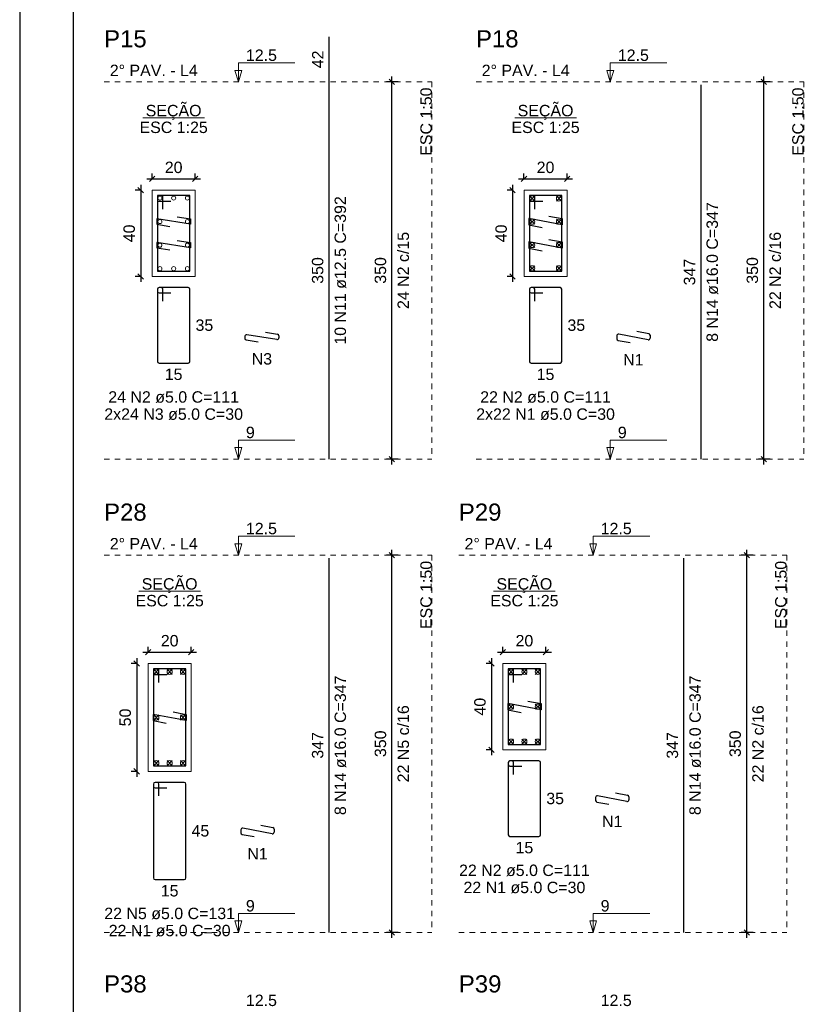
# Model space of a CAD drawing. Header units: millimetres. Extents: x 10 to 1250, y -62 to 528.
# Tile 241 of 256: x 233 to 248, y 294 to 312. Entities that reach past the tile are written whole.
import ezdxf

# ---------------------------------------------------------------- set-up
doc = ezdxf.new("R2010")
doc.units = ezdxf.units.MM
doc.header["$LTSCALE"] = 0.05
doc.linetypes.add('DOT', pattern=[6.35, 0, -6.35])
for name, color, linetype, lineweight in [('Descrição da armadura', 7, 'Continuous', 5), ('DT-Barras na forma', 2, 'Continuous', 30), ('DT-Barras no corte', 5, 'Continuous', 5), ('DT-Barras rebatidas', 2, 'Continuous', 30), ('DT-Cotas', 9, 'Continuous', 5), ('DT-Forma', 5, 'Continuous', 5), ('DT-Pontilhado', 9, 'DOT', 5), ('DT-Textos', 7, 'Continuous', 5), ('DT-Título', 3, 'Continuous', 20), ('Textos armaduras', 7, 'Continuous', 5)]:
    doc.layers.add(name, color=color, linetype=linetype, lineweight=lineweight)
doc.layers.add('FOLHA_PADRÃO', color=7, linetype='Continuous')
doc.styles.add('Arial', font='arial.ttf')
doc.styles.get("Standard").update_dxf_attribs({"font": 'arial.ttf'})
doc.dimstyles.new('UM_25.000000', dxfattribs={"dimtxt": 0.18, "dimasz": 0.1, "dimexe": 0.1, "dimexo": 0.2, "dimgap": 0, "dimtad": 1, "dimtih": 1, "dimtoh": 1, "dimdec": 1, "dimlfac": 25, "dimzin": 0, "dimdsep": 46, "dimtxsty": 'Standard', "dimcen": 0.09, "dimdle": 0.1, "dimadec": 1, "dimazin": 2, "dimtfac": 1, "dimtdec": 4, "dimtofl": 0, "dimtmove": 0, "dimatfit": 3, "dimfxl": 1, "dimtolj": 1, "dimarcsym": 0})
doc.dimstyles.new('UM_50.000000', dxfattribs={"dimtxt": 0.18, "dimasz": 0.1, "dimexe": 0.1, "dimexo": 0.2, "dimgap": 0.1, "dimtad": 1, "dimdec": 1, "dimlfac": 50, "dimzin": 0, "dimdsep": 46, "dimtxsty": 'Standard', "dimblk": 'OBLIQUE', "dimcen": 0.09, "dimdle": 0.1, "dimadec": 1, "dimazin": 2, "dimtfac": 1, "dimtdec": 1, "dimtofl": 0, "dimtmove": 0, "dimatfit": 3, "dimldrblk": 'OBLIQUE', "dimfxl": 1, "dimtolj": 1, "dimarcsym": 1})

# ---------------------------------------------------------------- blocks, each defined once
blk = doc.blocks.new('_Oblique')
at = {"color": 0, "linetype": 'ByBlock', "lineweight": -2}
blk.add_line((-0.5, -0.5), (0.5, 0.5), dxfattribs=at)
blk = doc.blocks.new('*D2969')
at = {"layer": 'Defpoints', "color": 0, "transparency": 16777216}
for p in [(235.577, 308.77), (235.365, 307.17), (235.577, 307.17)]:
    blk.add_point(p, dxfattribs=at)
at = {"layer": 'DT-Cotas', "color": 0, "lineweight": -2, "transparency": 16777216}
for p, q in [((235.377, 308.77), (235.265, 308.77)), ((235.365, 308.87), (235.365, 307.07)), ((235.377, 307.17), (235.265, 307.17))]:
    blk.add_line(p, q, dxfattribs=at)
at = {"layer": 'DT-Cotas', "color": 0, "lineweight": -2, "transparency": 16777216, "xscale": 0.1, "yscale": 0.1, "zscale": 0.1}
for p, rotation in [((235.365, 308.77), 90), ((235.365, 307.17), 270)]:
    blk.add_blockref('_Oblique', p, dxfattribs=dict(at, rotation=rotation))
at = {"layer": 'DT-Cotas', "transparency": 16777216, "insert": (235.153, 307.97), "char_height": 0.2118, "attachment_point": 5, "rotation": 90, "style": 'Arial'}
blk.add_mtext('\\A1;40', dxfattribs=at)
blk = doc.blocks.new('*D2970')
at = {"layer": 'Defpoints', "color": 0, "transparency": 16777216}
for p in [(236.377, 308.982), (235.577, 308.77), (236.377, 308.77)]:
    blk.add_point(p, dxfattribs=at)
at = {"layer": 'DT-Cotas', "color": 0, "lineweight": -2, "transparency": 16777216}
for p, q in [((235.477, 308.982), (236.477, 308.982)), ((235.577, 308.97), (235.577, 309.082)), ((236.377, 308.97), (236.377, 309.082))]:
    blk.add_line(p, q, dxfattribs=at)
at = {"layer": 'DT-Cotas', "color": 0, "lineweight": -2, "transparency": 16777216, "xscale": 0.1, "yscale": 0.1, "zscale": 0.1, "rotation": 180}
blk.add_blockref('_Oblique', (235.577, 308.982), dxfattribs=at)
at = {"layer": 'DT-Cotas', "color": 0, "lineweight": -2, "transparency": 16777216, "xscale": 0.1, "yscale": 0.1, "zscale": 0.1}
blk.add_blockref('_Oblique', (236.377, 308.982), dxfattribs=at)
at = {"layer": 'DT-Cotas', "transparency": 16777216, "insert": (235.977, 309.194), "char_height": 0.2118, "attachment_point": 5, "rotation": 0.0057, "style": 'Arial'}
blk.add_mtext('\\A1;20', dxfattribs=at)
blk = doc.blocks.new('*D2971')
at = {"layer": 'Defpoints', "color": 0, "transparency": 16777216}
for p in [(240.028, 310.782), (240.346, 310.782), (240.346, 303.782)]:
    blk.add_point(p, dxfattribs=at)
at = {"layer": 'DT-Cotas', "color": 0, "lineweight": -2, "transparency": 16777216}
for p, q in [((240.146, 310.782), (239.928, 310.782)), ((240.028, 303.682), (240.028, 310.882)), ((240.146, 303.782), (239.928, 303.782))]:
    blk.add_line(p, q, dxfattribs=at)
at = {"layer": 'DT-Cotas', "color": 0, "lineweight": -2, "transparency": 16777216, "xscale": 0.1, "yscale": 0.1, "zscale": 0.1}
for p, rotation in [((240.028, 310.782), 90), ((240.028, 303.782), 270)]:
    blk.add_blockref('_Oblique', p, dxfattribs=dict(at, rotation=rotation))
blk = doc.blocks.new('*D2972')
at = {"layer": 'Defpoints', "color": 0, "transparency": 16777216}
for p in [(240.028, 310.782), (240.346, 310.782), (240.346, 303.782)]:
    blk.add_point(p, dxfattribs=at)
at = {"layer": 'DT-Cotas', "color": 0, "lineweight": -2, "transparency": 16777216}
for p, q in [((240.146, 310.782), (239.928, 310.782)), ((240.028, 303.682), (240.028, 310.882)), ((240.146, 303.782), (239.928, 303.782))]:
    blk.add_line(p, q, dxfattribs=at)
at = {"layer": 'DT-Cotas', "color": 0, "lineweight": -2, "transparency": 16777216, "xscale": 0.1, "yscale": 0.1, "zscale": 0.1}
for p, rotation in [((240.028, 310.782), 90), ((240.028, 303.782), 270)]:
    blk.add_blockref('_Oblique', p, dxfattribs=dict(at, rotation=rotation))
blk = doc.blocks.new('*D2973')
at = {"layer": 'Defpoints', "color": 0, "transparency": 16777216}
for p in [(242.478, 308.77), (242.267, 307.17), (242.478, 307.17)]:
    blk.add_point(p, dxfattribs=at)
at = {"layer": 'DT-Cotas', "color": 0, "lineweight": -2, "transparency": 16777216}
for p, q in [((242.278, 308.77), (242.167, 308.77)), ((242.267, 308.87), (242.267, 307.07)), ((242.278, 307.17), (242.167, 307.17))]:
    blk.add_line(p, q, dxfattribs=at)
at = {"layer": 'DT-Cotas', "color": 0, "lineweight": -2, "transparency": 16777216, "xscale": 0.1, "yscale": 0.1, "zscale": 0.1}
for p, rotation in [((242.267, 308.77), 90), ((242.267, 307.17), 270)]:
    blk.add_blockref('_Oblique', p, dxfattribs=dict(at, rotation=rotation))
at = {"layer": 'DT-Cotas', "transparency": 16777216, "insert": (242.055, 307.97), "char_height": 0.2118, "attachment_point": 5, "rotation": 90, "style": 'Arial'}
blk.add_mtext('\\A1;40', dxfattribs=at)
blk = doc.blocks.new('*D2974')
at = {"layer": 'Defpoints', "color": 0, "transparency": 16777216}
for p in [(243.278, 308.982), (242.478, 308.77), (243.278, 308.77)]:
    blk.add_point(p, dxfattribs=at)
at = {"layer": 'DT-Cotas', "color": 0, "lineweight": -2, "transparency": 16777216}
for p, q in [((242.378, 308.982), (243.378, 308.982)), ((242.478, 308.97), (242.478, 309.082)), ((243.278, 308.97), (243.278, 309.082))]:
    blk.add_line(p, q, dxfattribs=at)
at = {"layer": 'DT-Cotas', "color": 0, "lineweight": -2, "transparency": 16777216, "xscale": 0.1, "yscale": 0.1, "zscale": 0.1, "rotation": 180}
blk.add_blockref('_Oblique', (242.478, 308.982), dxfattribs=at)
at = {"layer": 'DT-Cotas', "color": 0, "lineweight": -2, "transparency": 16777216, "xscale": 0.1, "yscale": 0.1, "zscale": 0.1}
blk.add_blockref('_Oblique', (243.278, 308.982), dxfattribs=at)
at = {"layer": 'DT-Cotas', "transparency": 16777216, "insert": (242.878, 309.194), "char_height": 0.2118, "attachment_point": 5, "rotation": 0.0057, "style": 'Arial'}
blk.add_mtext('\\A1;20', dxfattribs=at)
blk = doc.blocks.new('*D2986')
at = {"layer": 'Defpoints', "color": 0, "transparency": 16777216}
for p in [(246.93, 310.782), (247.248, 310.782), (247.248, 303.782)]:
    blk.add_point(p, dxfattribs=at)
at = {"layer": 'DT-Cotas', "color": 0, "lineweight": -2, "transparency": 16777216}
for p, q in [((247.048, 310.782), (246.83, 310.782)), ((246.93, 303.682), (246.93, 310.882)), ((247.048, 303.782), (246.83, 303.782))]:
    blk.add_line(p, q, dxfattribs=at)
at = {"layer": 'DT-Cotas', "color": 0, "lineweight": -2, "transparency": 16777216, "xscale": 0.1, "yscale": 0.1, "zscale": 0.1}
for p, rotation in [((246.93, 310.782), 90), ((246.93, 303.782), 270)]:
    blk.add_blockref('_Oblique', p, dxfattribs=dict(at, rotation=rotation))
blk = doc.blocks.new('*D2987')
at = {"layer": 'Defpoints', "color": 0, "transparency": 16777216}
for p in [(246.93, 310.782), (247.248, 310.782), (247.248, 303.782)]:
    blk.add_point(p, dxfattribs=at)
at = {"layer": 'DT-Cotas', "color": 0, "lineweight": -2, "transparency": 16777216}
for p, q in [((247.048, 310.782), (246.83, 310.782)), ((246.93, 303.682), (246.93, 310.882)), ((247.048, 303.782), (246.83, 303.782))]:
    blk.add_line(p, q, dxfattribs=at)
at = {"layer": 'DT-Cotas', "color": 0, "lineweight": -2, "transparency": 16777216, "xscale": 0.1, "yscale": 0.1, "zscale": 0.1}
for p, rotation in [((246.93, 310.782), 90), ((246.93, 303.782), 270)]:
    blk.add_blockref('_Oblique', p, dxfattribs=dict(at, rotation=rotation))
blk = doc.blocks.new('*D3008')
at = {"layer": 'Defpoints', "color": 0, "transparency": 16777216}
for p in [(235.503, 299.988), (235.291, 297.988), (235.503, 297.988)]:
    blk.add_point(p, dxfattribs=at)
at = {"layer": 'DT-Cotas', "color": 0, "lineweight": -2, "transparency": 16777216}
for p, q in [((235.291, 300.088), (235.291, 297.888)), ((235.303, 299.988), (235.191, 299.988)), ((235.303, 297.988), (235.191, 297.988))]:
    blk.add_line(p, q, dxfattribs=at)
at = {"layer": 'DT-Cotas', "color": 0, "lineweight": -2, "transparency": 16777216, "xscale": 0.1, "yscale": 0.1, "zscale": 0.1}
for p, rotation in [((235.291, 299.988), 90), ((235.291, 297.988), 270)]:
    blk.add_blockref('_Oblique', p, dxfattribs=dict(at, rotation=rotation))
at = {"layer": 'DT-Cotas', "transparency": 16777216, "insert": (235.079, 298.988), "char_height": 0.2118, "attachment_point": 5, "rotation": 90, "style": 'Arial'}
blk.add_mtext('\\A1;50', dxfattribs=at)
blk = doc.blocks.new('*D3009')
at = {"layer": 'Defpoints', "color": 0, "transparency": 16777216}
for p in [(236.303, 300.199), (235.503, 299.988), (236.303, 299.988)]:
    blk.add_point(p, dxfattribs=at)
at = {"layer": 'DT-Cotas', "color": 0, "lineweight": -2, "transparency": 16777216}
for p, q in [((235.403, 300.199), (236.403, 300.199)), ((235.503, 300.188), (235.503, 300.299)), ((236.303, 300.188), (236.303, 300.299))]:
    blk.add_line(p, q, dxfattribs=at)
at = {"layer": 'DT-Cotas', "color": 0, "lineweight": -2, "transparency": 16777216, "xscale": 0.1, "yscale": 0.1, "zscale": 0.1, "rotation": 180}
blk.add_blockref('_Oblique', (235.503, 300.199), dxfattribs=at)
at = {"layer": 'DT-Cotas', "color": 0, "lineweight": -2, "transparency": 16777216, "xscale": 0.1, "yscale": 0.1, "zscale": 0.1}
blk.add_blockref('_Oblique', (236.303, 300.199), dxfattribs=at)
at = {"layer": 'DT-Cotas', "transparency": 16777216, "insert": (235.903, 300.411), "char_height": 0.2118, "attachment_point": 5, "rotation": 0.0057, "style": 'Arial'}
blk.add_mtext('\\A1;20', dxfattribs=at)
blk = doc.blocks.new('*D3010')
at = {"layer": 'Defpoints', "color": 0, "transparency": 16777216}
for p in [(240.028, 302), (240.346, 302), (240.346, 295)]:
    blk.add_point(p, dxfattribs=at)
at = {"layer": 'DT-Cotas', "color": 0, "lineweight": -2, "transparency": 16777216}
for p, q in [((240.146, 302), (239.928, 302)), ((240.028, 294.9), (240.028, 302.1)), ((240.146, 295), (239.928, 295))]:
    blk.add_line(p, q, dxfattribs=at)
at = {"layer": 'DT-Cotas', "color": 0, "lineweight": -2, "transparency": 16777216, "xscale": 0.1, "yscale": 0.1, "zscale": 0.1}
for p, rotation in [((240.028, 302), 90), ((240.028, 295), 270)]:
    blk.add_blockref('_Oblique', p, dxfattribs=dict(at, rotation=rotation))
blk = doc.blocks.new('*D3011')
at = {"layer": 'Defpoints', "color": 0, "transparency": 16777216}
for p in [(240.028, 302), (240.346, 302), (240.346, 295)]:
    blk.add_point(p, dxfattribs=at)
at = {"layer": 'DT-Cotas', "color": 0, "lineweight": -2, "transparency": 16777216}
for p, q in [((240.146, 302), (239.928, 302)), ((240.028, 294.9), (240.028, 302.1)), ((240.146, 295), (239.928, 295))]:
    blk.add_line(p, q, dxfattribs=at)
at = {"layer": 'DT-Cotas', "color": 0, "lineweight": -2, "transparency": 16777216, "xscale": 0.1, "yscale": 0.1, "zscale": 0.1}
for p, rotation in [((240.028, 302), 90), ((240.028, 295), 270)]:
    blk.add_blockref('_Oblique', p, dxfattribs=dict(at, rotation=rotation))
blk = doc.blocks.new('*D3012')
at = {"layer": 'Defpoints', "color": 0, "transparency": 16777216}
for p in [(242.086, 299.988), (241.874, 298.388), (242.086, 298.388)]:
    blk.add_point(p, dxfattribs=at)
at = {"layer": 'DT-Cotas', "color": 0, "lineweight": -2, "transparency": 16777216}
for p, q in [((241.874, 300.088), (241.874, 298.288)), ((241.886, 299.988), (241.774, 299.988)), ((241.886, 298.388), (241.774, 298.388))]:
    blk.add_line(p, q, dxfattribs=at)
at = {"layer": 'DT-Cotas', "color": 0, "lineweight": -2, "transparency": 16777216, "xscale": 0.1, "yscale": 0.1, "zscale": 0.1}
for p, rotation in [((241.874, 299.988), 90), ((241.874, 298.388), 270)]:
    blk.add_blockref('_Oblique', p, dxfattribs=dict(at, rotation=rotation))
at = {"layer": 'DT-Cotas', "transparency": 16777216, "insert": (241.662, 299.188), "char_height": 0.2118, "attachment_point": 5, "rotation": 90, "style": 'Arial'}
blk.add_mtext('\\A1;40', dxfattribs=at)
blk = doc.blocks.new('*D3013')
at = {"layer": 'Defpoints', "color": 0, "transparency": 16777216}
for p in [(242.886, 300.199), (242.086, 299.988), (242.886, 299.988)]:
    blk.add_point(p, dxfattribs=at)
at = {"layer": 'DT-Cotas', "color": 0, "lineweight": -2, "transparency": 16777216}
for p, q in [((241.986, 300.199), (242.986, 300.199)), ((242.086, 300.188), (242.086, 300.299)), ((242.886, 300.188), (242.886, 300.299))]:
    blk.add_line(p, q, dxfattribs=at)
at = {"layer": 'DT-Cotas', "color": 0, "lineweight": -2, "transparency": 16777216, "xscale": 0.1, "yscale": 0.1, "zscale": 0.1, "rotation": 180}
blk.add_blockref('_Oblique', (242.086, 300.199), dxfattribs=at)
at = {"layer": 'DT-Cotas', "color": 0, "lineweight": -2, "transparency": 16777216, "xscale": 0.1, "yscale": 0.1, "zscale": 0.1}
blk.add_blockref('_Oblique', (242.886, 300.199), dxfattribs=at)
at = {"layer": 'DT-Cotas', "transparency": 16777216, "insert": (242.486, 300.411), "char_height": 0.2118, "attachment_point": 5, "rotation": 0.0057, "style": 'Arial'}
blk.add_mtext('\\A1;20', dxfattribs=at)
blk = doc.blocks.new('*D3014')
at = {"layer": 'Defpoints', "color": 0, "transparency": 16777216}
for p in [(246.611, 302), (246.929, 302), (246.929, 295)]:
    blk.add_point(p, dxfattribs=at)
at = {"layer": 'DT-Cotas', "color": 0, "lineweight": -2, "transparency": 16777216}
for p, q in [((246.729, 302), (246.511, 302)), ((246.611, 294.9), (246.611, 302.1)), ((246.729, 295), (246.511, 295))]:
    blk.add_line(p, q, dxfattribs=at)
at = {"layer": 'DT-Cotas', "color": 0, "lineweight": -2, "transparency": 16777216, "xscale": 0.1, "yscale": 0.1, "zscale": 0.1}
for p, rotation in [((246.611, 302), 90), ((246.611, 295), 270)]:
    blk.add_blockref('_Oblique', p, dxfattribs=dict(at, rotation=rotation))
blk = doc.blocks.new('*D3015')
at = {"layer": 'Defpoints', "color": 0, "transparency": 16777216}
for p in [(246.611, 302), (246.929, 302), (246.929, 295)]:
    blk.add_point(p, dxfattribs=at)
at = {"layer": 'DT-Cotas', "color": 0, "lineweight": -2, "transparency": 16777216}
for p, q in [((246.729, 302), (246.511, 302)), ((246.611, 294.9), (246.611, 302.1)), ((246.729, 295), (246.511, 295))]:
    blk.add_line(p, q, dxfattribs=at)
at = {"layer": 'DT-Cotas', "color": 0, "lineweight": -2, "transparency": 16777216, "xscale": 0.1, "yscale": 0.1, "zscale": 0.1}
for p, rotation in [((246.611, 302), 90), ((246.611, 295), 270)]:
    blk.add_blockref('_Oblique', p, dxfattribs=dict(at, rotation=rotation))
blk = doc.blocks.new('A1')
at = {"layer": 'FOLHA_PADRÃO', "color": 1, "linetype": 'Continuous'}
blk.add_lwpolyline([(-84.1, 0), (0, 0), (0, 59.4), (-84.1, 59.4), (-84.1, 0)], dxfattribs=at)
at = {"layer": 'FOLHA_PADRÃO', "color": 6, "linetype": 'Continuous'}
blk.add_lwpolyline([(-83.1, 58.4), (-1, 58.4), (-1, 1), (-83.1, 1), (-83.1, 58.4)], dxfattribs=at)

msp = doc.modelspace()

# ---------------------------------------------------------------- linework, layer by layer
at = {"layer": 'DT-Barras na forma'}
for points in [[(235.7769, 308.4203), (235.7769, 308.6703), (235.6769, 308.6703), (235.6769, 307.2703), (236.2769, 307.2703), (236.2769, 308.6703), (235.6769, 308.6703), (235.6769, 308.5703), (235.9269, 308.5703)], [(242.6784, 308.4203), (242.6784, 308.6703), (242.5784, 308.6703), (242.5784, 307.2703), (243.1784, 307.2703), (243.1784, 308.6703), (242.5784, 308.6703), (242.5784, 308.5703), (242.8284, 308.5703)], [(236.045, 308.2779), (236.2919, 308.2387), (236.2919, 308.1387), (235.6619, 308.2387), (235.6619, 308.1387), (235.9088, 308.0995)], [(242.9408, 308.2913), (243.1864, 308.2447), (243.1864, 308.1279), (242.5704, 308.2447), (242.5704, 308.1279), (242.816, 308.0814)], [(242.9408, 307.8593), (243.1864, 307.8127), (243.1864, 307.6959), (242.5704, 307.8127), (242.5704, 307.6959), (242.816, 307.6494)], [(236.045, 307.8412), (236.2919, 307.802), (236.2919, 307.702), (235.6619, 307.802), (235.6619, 307.702), (235.9088, 307.6628)], [(235.7027, 299.6376), (235.7027, 299.8876), (235.6027, 299.8876), (235.6027, 298.0876), (236.2027, 298.0876), (236.2027, 299.8876), (235.6027, 299.8876), (235.6027, 299.7876), (235.8527, 299.7876)], [(242.2858, 299.6376), (242.2858, 299.8876), (242.1858, 299.8876), (242.1858, 298.4876), (242.7858, 298.4876), (242.7858, 299.8876), (242.1858, 299.8876), (242.1858, 299.7876), (242.4358, 299.7876)], [(242.5482, 299.2926), (242.7938, 299.246), (242.7938, 299.1292), (242.1778, 299.246), (242.1778, 299.1292), (242.4234, 299.0826)], [(235.9651, 299.0926), (236.2107, 299.046), (236.2107, 298.9292), (235.5947, 299.046), (235.5947, 298.9292), (235.8404, 298.8826)]]:
    msp.add_lwpolyline(points, dxfattribs=at)
at = {"layer": 'DT-Barras no corte'}
for p, q in [((242.5824, 308.5703), (242.6784, 308.6663)), ((242.5824, 308.6663), (242.6784, 308.5703)), ((243.0784, 308.5703), (243.1744, 308.6663)), ((243.0784, 308.6663), (243.1744, 308.5703)), ((242.5824, 308.1383), (242.6784, 308.2343)), ((242.5824, 308.2343), (242.6784, 308.1383)), ((243.0784, 308.1383), (243.1744, 308.2343)), ((243.0784, 308.2343), (243.1744, 308.1383)), ((242.5824, 307.7063), (242.6784, 307.8023)), ((242.5824, 307.8023), (242.6784, 307.7063)), ((243.0784, 307.7063), (243.1744, 307.8023)), ((243.0784, 307.8023), (243.1744, 307.7063)), ((242.5824, 307.2743), (242.6784, 307.3703)), ((242.5824, 307.3703), (242.6784, 307.2743)), ((243.0784, 307.2743), (243.1744, 307.3703)), ((243.0784, 307.3703), (243.1744, 307.2743)), ((235.6067, 299.7876), (235.7027, 299.8836)), ((235.6067, 299.8836), (235.7027, 299.7876)), ((235.8547, 299.7876), (235.9507, 299.8836)), ((235.8547, 299.8836), (235.9507, 299.7876)), ((236.1027, 299.7876), (236.1987, 299.8836)), ((236.1027, 299.8836), (236.1987, 299.7876)), ((242.1898, 299.7876), (242.2858, 299.8836)), ((242.1898, 299.8836), (242.2858, 299.7876)), ((242.4378, 299.7876), (242.5338, 299.8836)), ((242.4378, 299.8836), (242.5338, 299.7876)), ((242.6858, 299.7876), (242.7818, 299.8836)), ((242.6858, 299.8836), (242.7818, 299.7876)), ((242.1898, 299.1396), (242.2858, 299.2356)), ((242.1898, 299.2356), (242.2858, 299.1396)), ((242.6858, 299.1396), (242.7818, 299.2356)), ((242.6858, 299.2356), (242.7818, 299.1396)), ((235.6067, 298.9396), (235.7027, 299.0356)), ((235.6067, 299.0356), (235.7027, 298.9396)), ((236.1027, 298.9396), (236.1987, 299.0356)), ((236.1027, 299.0356), (236.1987, 298.9396)), ((242.1898, 298.4916), (242.2858, 298.5876)), ((242.1898, 298.5876), (242.2858, 298.4916)), ((242.4378, 298.4916), (242.5338, 298.5876)), ((242.4378, 298.5876), (242.5338, 298.4916)), ((242.6858, 298.4916), (242.7818, 298.5876)), ((242.6858, 298.5876), (242.7818, 298.4916)), ((235.6067, 298.0916), (235.7027, 298.1876)), ((235.6067, 298.1876), (235.7027, 298.0916)), ((235.8547, 298.0916), (235.9507, 298.1876)), ((235.8547, 298.1876), (235.9507, 298.0916)), ((236.1027, 298.0916), (236.1987, 298.1876)), ((236.1027, 298.1876), (236.1987, 298.0916))]:
    msp.add_line(p, q, dxfattribs=at)
for centre, radius in [((235.7219, 308.6253), 0.0375), ((235.9769, 308.6253), 0.0375), ((236.2319, 308.6253), 0.0375), ((242.6304, 308.6183), 0.048), ((243.1264, 308.6183), 0.048), ((235.7219, 308.1887), 0.0375), ((236.2319, 308.1887), 0.0375), ((242.6304, 308.1863), 0.048), ((243.1264, 308.1863), 0.048), ((235.7219, 307.752), 0.0375), ((236.2319, 307.752), 0.0375), ((242.6304, 307.7543), 0.048), ((243.1264, 307.7543), 0.048), ((235.7219, 307.3153), 0.0375), ((235.9769, 307.3153), 0.0375), ((236.2319, 307.3153), 0.0375), ((242.6304, 307.3223), 0.048), ((243.1264, 307.3223), 0.048), ((235.6547, 299.8356), 0.048), ((235.9027, 299.8356), 0.048), ((236.1507, 299.8356), 0.048), ((242.2378, 299.8356), 0.048), ((242.4858, 299.8356), 0.048), ((242.7338, 299.8356), 0.048), ((242.2378, 299.1876), 0.048), ((242.7338, 299.1876), 0.048), ((235.6547, 298.9876), 0.048), ((236.1507, 298.9876), 0.048), ((242.2378, 298.5396), 0.048), ((242.4858, 298.5396), 0.048), ((242.7338, 298.5396), 0.048), ((235.6547, 298.1396), 0.048), ((235.9027, 298.1396), 0.048), ((236.1507, 298.1396), 0.048)]:
    msp.add_circle(centre, radius, dxfattribs=at)
at = {"layer": 'DT-Barras rebatidas'}
for p, q in [((238.8634, 310.7824), (238.8634, 311.6164)), ((238.8634, 303.7824), (238.8634, 310.7824)), ((245.7649, 303.7824), (245.7649, 310.7244)), ((235.6769, 306.9344), (235.6769, 305.5944)), ((235.6769, 306.9344), (235.6769, 306.8944)), ((235.7469, 306.9644), (235.7069, 306.9644)), ((236.2469, 306.9644), (235.7069, 306.9644)), ((235.7769, 306.7144), (235.7769, 306.9344)), ((236.2769, 305.5944), (236.2769, 306.9344)), ((242.5784, 306.9344), (242.5784, 305.5944)), ((242.5784, 306.9344), (242.5784, 306.8944)), ((242.6484, 306.9644), (242.6084, 306.9644)), ((243.1484, 306.9644), (242.6084, 306.9644)), ((242.6784, 306.7144), (242.6784, 306.9344)), ((243.1784, 305.5944), (243.1784, 306.9344)), ((235.7069, 306.8644), (235.9269, 306.8644)), ((242.6084, 306.8644), (242.8284, 306.8644)), ((237.299, 306.061), (237.299, 306.0217)), ((237.8943, 306.0016), (237.3337, 306.0906)), ((237.6821, 306.1353), (237.9037, 306.1001)), ((237.929, 306.0705), (237.929, 306.0312)), ((244.2005, 306.0706), (244.2005, 306.0149)), ((244.7809, 305.9968), (244.2361, 306.1001)), ((244.5708, 306.1534), (244.7921, 306.1115)), ((244.8165, 306.082), (244.8165, 306.0263)), ((237.3243, 305.9921), (237.5459, 305.9569)), ((244.2249, 305.9854), (244.4461, 305.9435)), ((235.7069, 305.5644), (236.2469, 305.5644)), ((242.6084, 305.5644), (243.1484, 305.5644)), ((238.8634, 294.9997), (238.8634, 301.9417)), ((245.4465, 294.9997), (245.4465, 301.9417)), ((242.2558, 298.1817), (242.2158, 298.1817)), ((242.7558, 298.1817), (242.2158, 298.1817)), ((242.1858, 298.1517), (242.1858, 296.8117)), ((242.1858, 298.1517), (242.1858, 298.1117)), ((242.2158, 298.0817), (242.4358, 298.0817)), ((242.2858, 297.9317), (242.2858, 298.1517)), ((242.7858, 296.8117), (242.7858, 298.1517)), ((235.6027, 297.7517), (235.6027, 296.0117)), ((235.6027, 297.7517), (235.6027, 297.7117)), ((235.6727, 297.7817), (235.6327, 297.7817)), ((236.1727, 297.7817), (235.6327, 297.7817)), ((235.6327, 297.6817), (235.8527, 297.6817)), ((235.7027, 297.5317), (235.7027, 297.7517)), ((236.2027, 296.0117), (236.2027, 297.7517)), ((243.8079, 297.5039), (243.8079, 297.4482)), ((244.3883, 297.4301), (243.8435, 297.5334)), ((244.1783, 297.5867), (244.3995, 297.5447)), ((244.4239, 297.5153), (244.4239, 297.4595)), ((243.8323, 297.4187), (244.0535, 297.3767)), ((237.2248, 296.9039), (237.2248, 296.8482)), ((237.8052, 296.8301), (237.2604, 296.9334)), ((237.5952, 296.9867), (237.8164, 296.9447)), ((237.8408, 296.9153), (237.8408, 296.8595)), ((237.2492, 296.8187), (237.4704, 296.7767)), ((242.2158, 296.7817), (242.7558, 296.7817)), ((235.6327, 295.9817), (236.1727, 295.9817))]:
    msp.add_line(p, q, dxfattribs=at)
for centre, start, end in [((235.7069, 306.9344), 90, 180), ((235.7069, 306.9344), 90, 180), ((235.7469, 306.9344), 0, 90), ((236.2469, 306.9344), 0, 90), ((242.6084, 306.9344), 90, 180), ((242.6084, 306.9344), 90, 180), ((242.6484, 306.9344), 0, 90), ((243.1484, 306.9344), 0, 90), ((235.7069, 306.8944), 180, 270), ((242.6084, 306.8944), 180, 270), ((237.329, 306.061), 80.98068, 180), ((237.329, 306.0217), 180, 260.98068), ((237.899, 306.0312), 260.98068, 0), ((237.899, 306.0705), 0, 80.98068), ((244.2305, 306.0706), 79.26358, 180), ((244.7865, 306.0263), 259.26358, 0), ((244.7865, 306.082), 0, 79.26358), ((244.2305, 306.0149), 180, 259.26358), ((235.7069, 305.5944), 180, 270), ((236.2469, 305.5944), 270, 0), ((242.6084, 305.5944), 180, 270), ((243.1484, 305.5944), 270, 0), ((242.2158, 298.1517), 90, 180), ((242.2158, 298.1517), 90, 180), ((242.2558, 298.1517), 0, 90), ((242.7558, 298.1517), 0, 90), ((242.2158, 298.1117), 180, 270), ((235.6327, 297.7517), 90, 180), ((235.6327, 297.7517), 90, 180), ((235.6327, 297.7117), 180, 270), ((235.6727, 297.7517), 0, 90), ((236.1727, 297.7517), 0, 90), ((243.8379, 297.5039), 79.26358, 180), ((243.8379, 297.4482), 180, 259.26358), ((244.3939, 297.4595), 259.26358, 0), ((244.3939, 297.5153), 0, 79.26358), ((237.2548, 296.9039), 79.26358, 180), ((237.8108, 296.9153), 0, 79.26358), ((237.2548, 296.8482), 180, 259.26358), ((237.8108, 296.8595), 259.26358, 0), ((242.2158, 296.8117), 180, 270), ((242.7558, 296.8117), 270, 0), ((235.6327, 296.0117), 180, 270), ((236.1727, 296.0117), 270, 0)]:
    msp.add_arc(centre, 0.03, start, end, dxfattribs=at)
at = {"layer": 'DT-Forma'}
for points in [[(235.5769, 307.1703), (236.3769, 307.1703), (236.3769, 308.7703), (235.5769, 308.7703), (235.5769, 307.1703)], [(242.4784, 307.1703), (243.2784, 307.1703), (243.2784, 308.7703), (242.4784, 308.7703), (242.4784, 307.1703)], [(235.5027, 297.9876), (236.3027, 297.9876), (236.3027, 299.9876), (235.5027, 299.9876), (235.5027, 297.9876)], [(242.0858, 298.3876), (242.8858, 298.3876), (242.8858, 299.9876), (242.0858, 299.9876), (242.0858, 298.3876)]]:
    msp.add_lwpolyline(points, close=True, dxfattribs=at)
at = {"layer": 'DT-Pontilhado', "ltscale": 0.2}
for p, q in [((234.6866, 310.7824), (240.7696, 310.7824)), ((240.7696, 310.7824), (240.7696, 303.7824)), ((241.5881, 310.7824), (247.6711, 310.7824)), ((247.6711, 310.7824), (247.6711, 303.7824)), ((234.6866, 303.7824), (240.7696, 303.7824)), ((241.5881, 303.7824), (247.6711, 303.7824)), ((234.6866, 301.9997), (240.7696, 301.9997)), ((240.7696, 301.9997), (240.7696, 294.9997)), ((241.2696, 301.9997), (247.3527, 301.9997)), ((247.3527, 301.9997), (247.3527, 294.9997)), ((234.6866, 294.9997), (240.7696, 294.9997)), ((241.2696, 294.9997), (247.3527, 294.9997))]:
    msp.add_line(p, q, dxfattribs=at)
at = {"layer": 'DT-Textos'}
for p, q in [((235.4047, 310.1153), (236.5491, 310.1153)), ((242.3062, 310.1153), (243.4506, 310.1153)), ((235.3305, 301.3325), (236.4749, 301.3325)), ((241.9136, 301.3325), (243.058, 301.3325))]:
    msp.add_line(p, q, dxfattribs=at)
for points in [[(237.178, 310.7824), (237.2416, 310.9942), (237.1145, 310.9942), (237.178, 310.7824), (237.178, 311.1324), (238.228, 311.1324)], [(244.0795, 310.7824), (244.1431, 310.9942), (244.016, 310.9942), (244.0795, 310.7824), (244.0795, 311.1324), (245.1295, 311.1324)], [(237.178, 303.7824), (237.2416, 303.9942), (237.1145, 303.9942), (237.178, 303.7824), (237.178, 304.1324), (238.228, 304.1324)], [(244.0795, 303.7824), (244.1431, 303.9942), (244.016, 303.9942), (244.0795, 303.7824), (244.0795, 304.1324), (245.1295, 304.1324)], [(237.178, 301.9997), (237.2416, 302.2115), (237.1145, 302.2115), (237.178, 301.9997), (237.178, 302.3497), (238.228, 302.3497)], [(243.7611, 301.9997), (243.8247, 302.2115), (243.6976, 302.2115), (243.7611, 301.9997), (243.7611, 302.3497), (244.8111, 302.3497)], [(237.178, 294.9997), (237.2416, 295.2115), (237.1145, 295.2115), (237.178, 294.9997), (237.178, 295.3497), (238.228, 295.3497)], [(243.7611, 294.9997), (243.8247, 295.2115), (243.6976, 295.2115), (243.7611, 294.9997), (243.7611, 295.3497), (244.8111, 295.3497)]]:
    msp.add_lwpolyline(points, dxfattribs=at)

# ---------------------------------------------------------------- block references
msp.add_blockref('A1', (317.22, 262.4886))
msp.add_blockref('A1', (317.22, 262.4886))

# ---------------------------------------------------------------- texts
at = {"layer": 'Descrição da armadura', "linetype": 'Continuous', "char_height": 0.2118, "attachment_point": 8, "rotation": 90, "line_spacing_factor": 0.798, "style": 'Arial'}
for s, insert, width in [('10 N11 ø12.5 C=392', (239.1811, 307.2824), 5.524605), ('8 N14 ø16.0 C=347', (246.0826, 307.2534), 5.194653), ('24 N2 c/15', (240.346, 307.2824), 2.869342), ('22 N2 c/16', (247.2475, 307.2824), 2.869342), ('8 N14 ø16.0 C=347', (239.1811, 298.4707), 5.194653), ('8 N14 ø16.0 C=347', (245.7642, 298.4707), 5.194653), ('22 N5 c/16', (240.346, 298.4997), 2.869342), ('22 N2 c/16', (246.9291, 298.4997), 2.869342)]:
    msp.add_mtext(s, dxfattribs=dict(at, insert=insert, width=width))
at = {"layer": 'Descrição da armadura', "linetype": 'Continuous', "char_height": 0.2118, "attachment_point": 8, "line_spacing_factor": 0.798, "style": 'Arial'}
for s, insert, width in [('N3', (237.614, 305.5333), 0.758398), ('N1', (244.5085, 305.5199), 0.758398), ('24 N2 ø5.0 C=111', (235.9769, 304.8231), 4.8647), ('22 N2 ø5.0 C=111', (242.8784, 304.8231), 4.8647), ('2x24 N3 ø5.0 C=30', (235.9769, 304.5054), 5.097485), ('2x22 N1 ø5.0 C=30', (242.8784, 304.5054), 5.097485), ('N1', (244.1159, 296.9531), 0.758398), ('N1', (237.5328, 296.3531), 0.758398), ('22 N2 ø5.0 C=111', (242.4858, 296.0404), 4.8647), ('22 N1 ø5.0 C=30', (242.4858, 295.7227), 4.478645), ('22 N5 ø5.0 C=131', (235.9027, 295.2404), 4.8647), ('22 N1 ø5.0 C=30', (235.9027, 294.9227), 4.478645)]:
    msp.add_mtext(s, dxfattribs=dict(at, insert=insert, width=width))
at = {"layer": 'DT-Cotas', "linetype": 'Continuous', "char_height": 0.2118, "width": 0.989858, "attachment_point": 8, "rotation": 90, "line_spacing_factor": 0.798, "style": 'Arial'}
for insert in [(239.9224, 307.2824), (246.8239, 307.2824), (239.9224, 298.4997), (246.5055, 298.4997)]:
    msp.add_mtext('350', dxfattribs=dict(at, insert=insert))
at = {"layer": 'DT-Textos', "char_height": 0.2118, "attachment_point": 7, "line_spacing_factor": 0.798, "style": 'Arial'}
for s, insert, width in [('12.5', (237.318, 311.1674), 1.140404), ('12.5', (244.2195, 311.1674), 1.140404), ('9', (237.318, 304.1674), 0.325871), ('9', (244.2195, 304.1674), 0.325871), ('12.5', (237.318, 302.3847), 1.140404), ('12.5', (243.9011, 302.3847), 1.140404), ('9', (237.318, 295.3847), 0.325871), ('9', (243.9011, 295.3847), 0.325871), ('12.5', (237.318, 293.6304), 1.140404), ('12.5', (243.9011, 293.6304), 1.140404)]:
    msp.add_mtext(s, dxfattribs=dict(at, insert=insert, width=width))
at = {"layer": 'DT-Textos', "linetype": 'Continuous', "char_height": 0.2118, "line_spacing_factor": 0.798, "style": 'Arial'}
for s, insert, width, attachment_point in [('2%%d PAV. - L4', (234.7925, 310.8883), 3.210354, 7), ('2%%d PAV. - L4', (241.694, 310.8883), 3.210354, 7), ('SEÇÃO', (235.9764, 310.0775), 2.051353, 8), ('SEÇÃO', (242.8788, 310.0775), 2.051353, 8), ('ESC 1:25', (235.9769, 309.8293), 2.507973, 8), ('ESC 1:25', (242.8784, 309.8293), 2.507973, 8), ('2%%d PAV. - L4', (234.7925, 302.1056), 3.210354, 7), ('2%%d PAV. - L4', (241.3755, 302.1056), 3.210354, 7), ('SEÇÃO', (235.9024, 301.2948), 2.051353, 8), ('SEÇÃO', (242.4854, 301.2948), 2.051353, 8), ('ESC 1:25', (235.9027, 301.0466), 2.507973, 8), ('ESC 1:25', (242.4858, 301.0466), 2.507973, 8)]:
    msp.add_mtext(s, dxfattribs=dict(at, insert=insert, width=width, attachment_point=attachment_point))
at = {"layer": 'DT-Textos', "linetype": 'Continuous', "char_height": 0.2118, "width": 2.507973, "attachment_point": 9, "rotation": 90, "line_spacing_factor": 0.798, "style": 'Arial'}
for insert in [(240.7696, 310.6765), (247.6711, 310.6765), (240.7696, 301.8938), (247.3527, 301.8938)]:
    msp.add_mtext('ESC 1:50', dxfattribs=dict(at, insert=insert))
at = {"layer": 'DT-Título', "linetype": 'Continuous', "char_height": 0.3177, "width": 1.737595, "attachment_point": 7, "line_spacing_factor": 0.798, "style": 'Arial'}
for s, insert in [('P15', (234.6866, 311.4178)), ('P18', (241.5881, 311.4178)), ('P28', (234.6866, 302.6351)), ('P29', (241.2696, 302.6351)), ('P38', (234.6866, 293.8808)), ('P39', (241.2696, 293.8808))]:
    msp.add_mtext(s, dxfattribs=dict(at, insert=insert))
at = {"layer": 'Textos armaduras', "linetype": 'Continuous', "char_height": 0.2118, "attachment_point": 7, "rotation": 90, "line_spacing_factor": 0.798, "style": 'Arial'}
for s, insert, width in [('42', (238.7575, 311.0344), 0.659905), ('350', (238.7575, 307.035), 0.989858), ('347', (245.659, 307.006), 0.989858), ('347', (238.7575, 298.2232), 0.989858), ('347', (245.3406, 298.2232), 0.989858)]:
    msp.add_mtext(s, dxfattribs=dict(at, insert=insert, width=width))
at = {"layer": 'Textos armaduras', "linetype": 'Continuous', "char_height": 0.2118, "width": 0.659905, "attachment_point": 7, "line_spacing_factor": 0.798, "style": 'Arial'}
for s, insert in [('35', (236.3828, 306.1585)), ('35', (243.2843, 306.1585)), ('15', (235.8119, 305.2467)), ('15', (242.7134, 305.2467)), ('35', (242.8917, 297.3758)), ('45', (236.3086, 296.7758)), ('15', (242.3208, 296.464)), ('15', (235.7378, 295.664))]:
    msp.add_mtext(s, dxfattribs=dict(at, insert=insert))

# ---------------------------------------------------------------- dimensions: what is measured, and where the dimension line sits
at = {"layer": 'DT-Cotas'}
for base, p1, p2, picture, middle in [((240.0283, 310.7824), (240.346, 303.7824), (240.346, 310.7824), '*D2971', (239.8165, 307.2824)), ((240.0283, 310.7824), (240.346, 303.7824), (240.346, 310.7824), '*D2972', (239.8165, 307.2824)), ((246.9298, 310.7824), (247.2475, 303.7824), (247.2475, 310.7824), '*D2986', (246.718, 307.2824)), ((246.9298, 310.7824), (247.2475, 303.7824), (247.2475, 310.7824), '*D2987', (246.718, 307.2824)), ((240.0283, 301.9997), (240.346, 294.9997), (240.346, 301.9997), '*D3010', (239.8165, 298.4997)), ((240.0283, 301.9997), (240.346, 294.9997), (240.346, 301.9997), '*D3011', (239.8165, 298.4997)), ((246.6114, 301.9997), (246.9291, 294.9997), (246.9291, 301.9997), '*D3014', (246.3996, 298.4997)), ((246.6114, 301.9997), (246.9291, 294.9997), (246.9291, 301.9997), '*D3015', (246.3996, 298.4997))]:
    dim = msp.add_linear_dim(base=base, p1=p1, p2=p2, angle=90, text=' ', dimstyle='UM_50.000000', override={"dimtxt": 0.2118, "dimasz": 0.1, "dimexe": 0.1, "dimexo": 0.2, "dimtad": 1, "dimtih": 0, "dimtoh": 0, "dimdec": 1, "dimlfac": 50, "dimzin": 8, "dimtxsty": 'Arial', "dimblk": 'Oblique', "dimblk1": 'Oblique', "dimblk2": 'Oblique', "dimsah": 1, "dimdle": 0.1, "dimse1": 0, "dimse2": 0, "dimclrt": 256, "dimadec": 1, "dimazin": 3, "dimtmove": 2, "dimldrblk": 'Oblique'}, dxfattribs=at)
    dim.commit()
    dim.dimension.update_dxf_attribs({"geometry": picture, "text_midpoint": middle, "dimtype": 160, "text_rotation": 90})
for base, p1, p2, picture, middle in [((236.3769, 308.9821), (235.5769, 308.7703), (236.3769, 308.7703), '*D2970', (235.9769, 309.1939)), ((243.2784, 308.9821), (242.4784, 308.7703), (243.2784, 308.7703), '*D2974', (242.8784, 309.1939)), ((236.3027, 300.1994), (235.5027, 299.9876), (236.3027, 299.9876), '*D3009', (235.9027, 300.4112)), ((242.8858, 300.1994), (242.0858, 299.9876), (242.8858, 299.9876), '*D3013', (242.4858, 300.4112))]:
    dim = msp.add_linear_dim(base=base, p1=p1, p2=p2, dimstyle='UM_25.000000', override={"dimtxt": 0.2118, "dimasz": 0.1, "dimexe": 0.1, "dimexo": 0.2, "dimtad": 1, "dimtih": 0, "dimtoh": 0, "dimdec": 1, "dimlfac": 25, "dimzin": 8, "dimtxsty": 'Arial', "dimblk": 'Oblique', "dimblk1": 'Oblique', "dimblk2": 'Oblique', "dimsah": 1, "dimdle": 0.1, "dimse1": 0, "dimse2": 0, "dimclrt": 256, "dimadec": 1, "dimazin": 3, "dimtmove": 2, "dimldrblk": 'Oblique'}, dxfattribs=at)
    dim.commit()
    dim.dimension.update_dxf_attribs({"geometry": picture, "text_midpoint": middle, "dimtype": 160, "text_rotation": 0.00573})
for base, p1, p2, picture, middle in [((235.3651, 307.1703), (235.5769, 308.7703), (235.5769, 307.1703), '*D2969', (235.1533, 307.9703)), ((242.2666, 307.1703), (242.4784, 308.7703), (242.4784, 307.1703), '*D2973', (242.0548, 307.9703)), ((235.2909, 297.9876), (235.5027, 299.9876), (235.5027, 297.9876), '*D3008', (235.0791, 298.9876)), ((241.874, 298.3876), (242.0858, 299.9876), (242.0858, 298.3876), '*D3012', (241.6622, 299.1876))]:
    dim = msp.add_linear_dim(base=base, p1=p1, p2=p2, angle=90, dimstyle='UM_25.000000', override={"dimtxt": 0.2118, "dimasz": 0.1, "dimexe": 0.1, "dimexo": 0.2, "dimtad": 1, "dimtih": 0, "dimtoh": 0, "dimdec": 1, "dimlfac": 25, "dimzin": 8, "dimtxsty": 'Arial', "dimblk": 'Oblique', "dimblk1": 'Oblique', "dimblk2": 'Oblique', "dimsah": 1, "dimdle": 0.1, "dimse1": 0, "dimse2": 0, "dimclrt": 256, "dimadec": 1, "dimazin": 3, "dimtmove": 2, "dimldrblk": 'Oblique'}, dxfattribs=at)
    dim.commit()
    dim.dimension.update_dxf_attribs({"geometry": picture, "text_midpoint": middle, "dimtype": 160, "text_rotation": 90})

doc.saveas('drawing.dxf')
